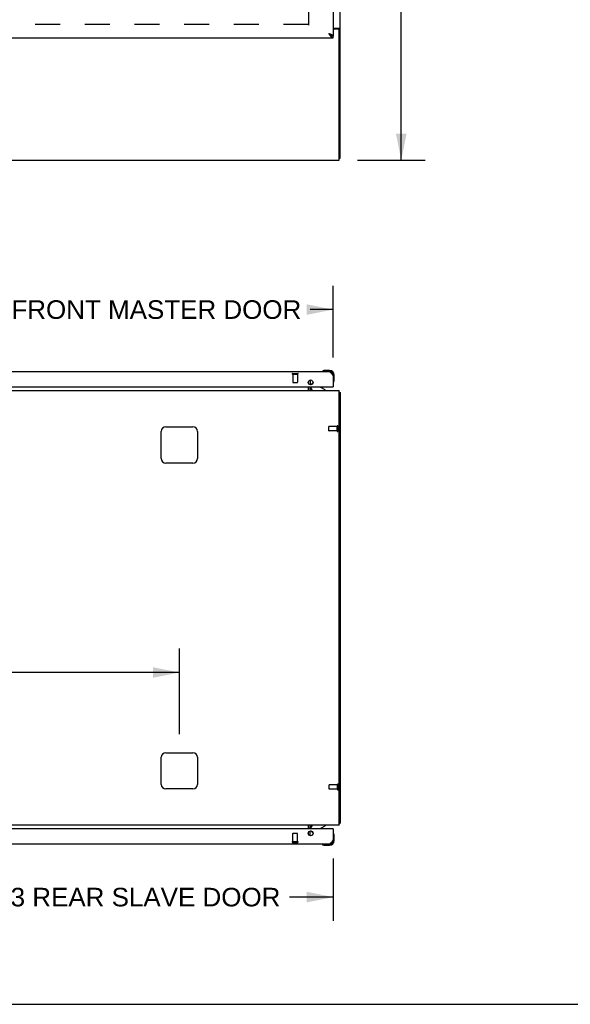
# Model space of a CAD drawing. Header units: inches. Extents: x 0 to 249, y 0 to 161.
# Tile 3 of 22: x 94 to 125, y 0 to 54. Entities that reach past the tile are written whole.
import ezdxf

# ---------------------------------------------------------------- set-up
doc = ezdxf.new("R2010")
doc.units = ezdxf.units.IN
doc.header["$LTSCALE"] = 13.713587
doc.header["$MEASUREMENT"] = 0
doc.linetypes.add('HIDDEN', pattern=[0.2, 0.1, -0.1])
doc.layers.get('0').update_dxf_attribs({"linetype": 'CONTINUOUS'})
for name, color, linetype in [('02___PRT_ALL_AXES', 7, 'CONTINUOUS'), ('DEFAULT_2', 8, 'HIDDEN'), ('DIMENSIONS', 7, 'CONTINUOUS')]:
    doc.layers.add(name, color=color, linetype=linetype)
doc.styles.get("Standard").update_dxf_attribs({"font": 'arial.ttf'})
doc.dimstyles.new('DIMSTYLE_1', dxfattribs={"dimtxt": 1.10002, "dimasz": 1.466694, "dimexe": 0.09, "dimexo": 0.07, "dimgap": 0.0375, "dimtad": 0, "dimtih": 1, "dimtoh": 1, "dimzin": 4, "dimdsep": 46, "dimtxsty": 'Standard', "dimblk": '_FILLED', "dimblk1": '_FILLED', "dimblk2": '_FILLED', "dimcen": 0.09, "dimazin": 1, "dimtfac": 1, "dimtdec": 3, "dimtofl": 0, "dimtmove": 0, "dimatfit": 3, "dimldrblk": '_FILLED', "dimfxl": 1, "dimtolj": 1, "dimtzin": 4, "dimarcsym": 0})
doc.dimstyles.new('DIMSTYLE_2', dxfattribs={"dimtxt": 1.026686, "dimasz": 1.466694, "dimexe": 0.09, "dimexo": 0.07, "dimgap": 0.035, "dimtad": 0, "dimtih": 1, "dimtoh": 1, "dimzin": 4, "dimdsep": 46, "dimtxsty": 'Standard', "dimblk": '_FILLED', "dimblk1": '_FILLED', "dimblk2": '_FILLED', "dimcen": 0.09, "dimazin": 1, "dimtfac": 1, "dimtdec": 3, "dimtofl": 0, "dimtmove": 0, "dimatfit": 3, "dimldrblk": '_FILLED', "dimfxl": 1, "dimtolj": 1, "dimtzin": 4, "dimarcsym": 0})

# ---------------------------------------------------------------- blocks, each defined once
blk = doc.blocks.new('_FILLED')
at = {"color": 0, "linetype": 'ByBlock'}
blk.add_solid([(0, 0), (-1, 0.2), (-1, -0.2)], dxfattribs=at)
blk = doc.blocks.new('*D30')
at = {"layer": 'DIMENSIONS', "color": 2, "linetype": 'Continuous'}
for p, q in [((88.039, 7.815), (88.039, 4.602)), ((111.571, 8.062), (111.571, 4.602)), ((88.039, 5.922), (90.458, 5.922)), ((111.571, 5.922), (109.152, 5.922))]:
    blk.add_line(p, q, dxfattribs=at)
at = {"layer": 'DIMENSIONS', "color": 2, "linetype": 'Continuous', "xscale": 1.4666938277, "yscale": 1.4666938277, "zscale": 1.4666938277, "rotation": 180}
blk.add_blockref('_FILLED', (88.039, 5.922), dxfattribs=at)
at = {"layer": 'DIMENSIONS', "color": 2, "linetype": 'Continuous', "xscale": 1.4666938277, "yscale": 1.4666938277, "zscale": 1.4666938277}
blk.add_blockref('_FILLED', (111.571, 5.922), dxfattribs=at)
at = {"layer": 'DIMENSIONS', "color": 2, "linetype": 'Continuous', "insert": (99.805, 6.435), "char_height": 1.02669, "width": 17.66739, "attachment_point": 2, "line_spacing_factor": 0.9}
blk.add_mtext('23.53 REAR SLAVE DOOR', dxfattribs=at)
blk = doc.blocks.new('*D31')
at = {"layer": 'DIMENSIONS', "color": 2, "linetype": 'Continuous'}
for p, q in [((88.039, 35.985), (88.039, 39.696)), ((111.571, 35.738), (111.571, 39.696)), ((88.039, 38.376), (89.307, 38.376)), ((111.571, 38.376), (110.303, 38.376))]:
    blk.add_line(p, q, dxfattribs=at)
at = {"layer": 'DIMENSIONS', "color": 2, "linetype": 'Continuous', "xscale": 1.4666938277, "yscale": 1.4666938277, "zscale": 1.4666938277, "rotation": 180}
blk.add_blockref('_FILLED', (88.039, 38.376), dxfattribs=at)
at = {"layer": 'DIMENSIONS', "color": 2, "linetype": 'Continuous', "xscale": 1.4666938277, "yscale": 1.4666938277, "zscale": 1.4666938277}
blk.add_blockref('_FILLED', (111.571, 38.376), dxfattribs=at)
at = {"layer": 'DIMENSIONS', "color": 2, "linetype": 'Continuous', "insert": (99.805, 38.89), "char_height": 1.02669, "width": 19.96885, "attachment_point": 2, "line_spacing_factor": 0.9}
blk.add_mtext('23.53 FRONT MASTER DOOR', dxfattribs=at)
blk = doc.blocks.new('*D33')
at = {"layer": 'DIMENSIONS', "color": 2, "linetype": 'Continuous'}
for p, q in [((72.821, 14.927), (72.821, 19.65)), ((103.071, 14.927), (103.071, 19.65)), ((72.821, 18.33), (79.475, 18.33)), ((103.071, 18.33), (84.419, 18.33))]:
    blk.add_line(p, q, dxfattribs=at)
at = {"layer": 'DIMENSIONS', "color": 2, "linetype": 'Continuous', "xscale": 1.4666938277, "yscale": 1.4666938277, "zscale": 1.4666938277, "rotation": 180}
blk.add_blockref('_FILLED', (72.821, 18.33), dxfattribs=at)
at = {"layer": 'DIMENSIONS', "color": 2, "linetype": 'Continuous', "xscale": 1.4666938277, "yscale": 1.4666938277, "zscale": 1.4666938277}
blk.add_blockref('_FILLED', (103.071, 18.33), dxfattribs=at)
at = {"layer": 'DIMENSIONS', "color": 2, "linetype": 'Continuous', "insert": (81.947, 18.88), "char_height": 1.1, "width": 3.84394, "attachment_point": 2, "line_spacing_factor": 0.9}
blk.add_mtext('30.25', dxfattribs=at)
blk = doc.blocks.new('*D35')
at = {"layer": 'DIMENSIONS', "color": 2, "linetype": 'Continuous'}
for p, q in [((112.92, 118.632), (116.65, 118.632)), ((115.33, 118.632), (115.33, 83.732)), ((115.33, 46.632), (115.33, 81.532)), ((112.92, 46.632), (116.65, 46.632))]:
    blk.add_line(p, q, dxfattribs=at)
at = {"layer": 'DIMENSIONS', "color": 2, "linetype": 'Continuous', "xscale": 1.4666938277, "yscale": 1.4666938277, "zscale": 1.4666938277}
for p, rotation in [((115.33, 118.632), 90), ((115.33, 46.632), 270)]:
    blk.add_blockref('_FILLED', p, dxfattribs=dict(at, rotation=rotation))
at = {"layer": 'DIMENSIONS', "color": 2, "linetype": 'Continuous', "insert": (115.33, 83.182), "char_height": 1.1, "width": 3.84394, "attachment_point": 2, "line_spacing_factor": 0.9}
blk.add_mtext('72.00', dxfattribs=at)

msp = doc.modelspace()

# ---------------------------------------------------------------- linework, layer by layer
at = {"color": 3, "linetype": 'Continuous'}
for p, q in [((111.946, 46.736), (111.946, 118.528)), ((111.571, 57.882), (111.571, 53.486)), ((111.571, 53.925), (111.876, 53.925)), ((111.834, 53.873), (111.571, 53.873)), ((88.039, 53.382), (111.571, 53.382)), ((111.894, 46.632), (111.894, 53.813)), ((63.998, 46.632), (111.894, 46.632)), ((88.039, 34.958), (111.324, 34.958)), ((110.196, 34.309), (110.196, 34.399)), ((110.3, 34.485), (110.3, 34.223)), ((111.571, 34.712), (111.571, 34.104)), ((63.998, 33.9), (111.894, 33.9)), ((88.102, 34.104), (111.551, 34.104)), ((110.196, 33.9), (110.196, 34.104)), ((110.3, 34.104), (110.3, 34.043)), ((111.894, 9.9), (111.894, 33.9)), ((111.946, 33.796), (111.946, 10.004)), ((102.071, 30.15), (102.071, 31.65)), ((102.321, 31.9), (103.821, 31.9)), ((104.071, 31.65), (104.071, 30.15)), ((103.821, 29.9), (102.321, 29.9)), ((102.071, 12.15), (102.071, 13.65)), ((102.321, 13.9), (103.821, 13.9)), ((104.071, 13.65), (104.071, 12.15)), ((103.821, 11.9), (102.321, 11.9)), ((111.894, 9.9), (63.998, 9.9)), ((110.196, 9.696), (110.196, 9.9)), ((111.551, 9.696), (88.102, 9.696)), ((110.196, 9.401), (110.196, 9.491)), ((110.3, 9.696), (110.3, 9.758)), ((110.3, 9.315), (110.3, 9.577)), ((111.571, 9.696), (111.571, 9.089)), ((111.324, 8.842), (88.039, 8.842))]:
    msp.add_line(p, q, dxfattribs=at)
at = {"color": 7, "linetype": 'Continuous'}
for p, q in [((111.842, 53.884), (111.946, 53.884)), ((111.842, 53.884), (111.842, 53.872)), ((111.447, 53.528), (111.458, 53.521)), ((111.571, 53.382), (111.571, 53.486)), ((111.894, 46.736), (111.946, 46.736)), ((110.982, 34.973), (110.976, 34.971)), ((111.073, 35.015), (111.111, 35.018)), ((111.368, 35.018), (111.111, 35.018)), ((110.452, 34.331), (110.371, 34.25)), ((111.571, 34.712), (111.571, 34.755)), ((111.584, 34.363), (111.586, 34.37)), ((111.631, 34.499), (111.631, 34.755)), ((110.342, 34.104), (110.342, 34.057)), ((111.129, 33.939), (110.891, 34.077)), ((111.129, 33.9), (111.129, 33.939)), ((111.551, 34.104), (111.571, 34.104)), ((111.894, 33.796), (111.946, 33.796)), ((110.891, 9.723), (111.129, 9.861)), ((111.129, 9.9), (111.129, 9.861)), ((111.894, 10.004), (111.946, 10.004)), ((110.342, 9.696), (110.342, 9.743)), ((110.452, 9.469), (110.371, 9.55)), ((111.551, 9.696), (111.571, 9.696)), ((111.586, 9.43), (111.584, 9.437)), ((111.631, 9.301), (111.628, 9.339)), ((111.631, 9.045), (111.631, 9.301)), ((110.976, 8.829), (110.982, 8.827)), ((111.073, 8.785), (111.111, 8.782)), ((111.111, 8.782), (111.368, 8.782)), ((111.324, 8.842), (111.368, 8.842)), ((0, 0), (249.338, 0))]:
    msp.add_line(p, q, dxfattribs=at)
for points in [[(111.801, 53.925), (111.801, 53.923), (111.802, 53.921), (111.802, 53.919), (111.803, 53.917), (111.803, 53.915), (111.804, 53.914), (111.806, 53.912), (111.807, 53.911), (111.809, 53.909), (111.81, 53.908), (111.812, 53.906), (111.814, 53.905), (111.817, 53.904), (111.819, 53.903), (111.821, 53.901), (111.826, 53.899)], [(111.826, 53.899), (111.828, 53.898), (111.831, 53.897), (111.833, 53.895), (111.835, 53.894), (111.837, 53.893), (111.838, 53.891), (111.84, 53.89), (111.841, 53.888), (111.841, 53.887), (111.842, 53.885), (111.842, 53.884)], [(111.324, 53.629), (111.335, 53.621), (111.346, 53.614), (111.357, 53.607), (111.368, 53.6), (111.379, 53.593), (111.389, 53.586), (111.399, 53.579), (111.408, 53.572), (111.417, 53.564), (111.425, 53.557), (111.433, 53.55), (111.439, 53.543), (111.446, 53.536), (111.451, 53.529), (111.455, 53.523)], [(111.324, 53.629), (111.334, 53.619), (111.345, 53.61), (111.355, 53.601), (111.365, 53.592), (111.376, 53.583), (111.386, 53.574), (111.396, 53.566), (111.406, 53.557), (111.417, 53.549), (111.427, 53.542), (111.437, 53.535), (111.447, 53.528)], [(111.458, 53.521), (111.468, 53.515), (111.478, 53.51), (111.489, 53.505), (111.499, 53.501), (111.509, 53.497), (111.519, 53.494), (111.53, 53.491), (111.54, 53.489), (111.55, 53.487), (111.56, 53.486), (111.571, 53.486)]]:
    msp.add_lwpolyline(points, dxfattribs=at)
at = {"color": 3, "linetype": 'Continuous'}
for points in [[(111.876, 53.925), (111.878, 53.923), (111.88, 53.921), (111.883, 53.92), (111.886, 53.918), (111.89, 53.917), (111.894, 53.915), (111.898, 53.914), (111.902, 53.913), (111.906, 53.911), (111.91, 53.91), (111.914, 53.909), (111.918, 53.907), (111.922, 53.906), (111.925, 53.904), (111.928, 53.903), (111.931, 53.902), (111.934, 53.9), (111.937, 53.898), (111.939, 53.897), (111.941, 53.895), (111.942, 53.893), (111.943, 53.892), (111.944, 53.89), (111.945, 53.888), (111.946, 53.886), (111.946, 53.884)], [(111.324, 53.629), (111.354, 53.618), (111.369, 53.612), (111.383, 53.607), (111.398, 53.601), (111.412, 53.596), (111.425, 53.59), (111.439, 53.585), (111.452, 53.579), (111.464, 53.574)], [(111.324, 53.629), (111.334, 53.612), (111.345, 53.596), (111.355, 53.58), (111.365, 53.565), (111.376, 53.549), (111.386, 53.534), (111.396, 53.52), (111.406, 53.505), (111.417, 53.492)], [(111.417, 53.492), (111.427, 53.478), (111.437, 53.466), (111.447, 53.454), (111.458, 53.443), (111.468, 53.433), (111.478, 53.424), (111.489, 53.415), (111.499, 53.407), (111.509, 53.401), (111.519, 53.395), (111.53, 53.39), (111.54, 53.387), (111.55, 53.384), (111.56, 53.383), (111.571, 53.382)], [(111.464, 53.574), (111.476, 53.568), (111.488, 53.563), (111.498, 53.557), (111.509, 53.552), (111.518, 53.546), (111.527, 53.541), (111.535, 53.535), (111.542, 53.53), (111.549, 53.524), (111.555, 53.519), (111.56, 53.513), (111.564, 53.508), (111.567, 53.502), (111.569, 53.497), (111.57, 53.492), (111.571, 53.486)], [(111.324, 34.958), (111.334, 34.958), (111.345, 34.956), (111.355, 34.953), (111.365, 34.95), (111.376, 34.945), (111.386, 34.939), (111.396, 34.933), (111.406, 34.925), (111.417, 34.917), (111.427, 34.907), (111.437, 34.897), (111.447, 34.886), (111.458, 34.874), (111.468, 34.862), (111.478, 34.849), (111.489, 34.835), (111.499, 34.821), (111.509, 34.806), (111.519, 34.791), (111.53, 34.775), (111.54, 34.76), (111.55, 34.744), (111.56, 34.728), (111.571, 34.712)], [(111.894, 33.816), (111.894, 33.816), (111.898, 33.815), (111.902, 33.814), (111.906, 33.813), (111.91, 33.812), (111.918, 33.81)], [(111.918, 33.81), (111.922, 33.81), (111.925, 33.809), (111.928, 33.808), (111.931, 33.807), (111.934, 33.806), (111.937, 33.806), (111.939, 33.805), (111.941, 33.804), (111.942, 33.802), (111.943, 33.801), (111.944, 33.8), (111.945, 33.799), (111.946, 33.798), (111.946, 33.796)], [(111.894, 9.984), (111.894, 9.984), (111.898, 9.985), (111.902, 9.987), (111.906, 9.987), (111.91, 9.988)], [(111.91, 9.988), (111.918, 9.99), (111.922, 9.991), (111.925, 9.991), (111.928, 9.992), (111.931, 9.993), (111.934, 9.994), (111.937, 9.995), (111.939, 9.996), (111.941, 9.997), (111.942, 9.998), (111.943, 9.999), (111.944, 10), (111.945, 10.001), (111.946, 10.003), (111.946, 10.004)], [(111.571, 9.089), (111.56, 9.072), (111.55, 9.056), (111.54, 9.04), (111.53, 9.025), (111.519, 9.009), (111.509, 8.994), (111.499, 8.98), (111.489, 8.965), (111.478, 8.952), (111.468, 8.939), (111.458, 8.926), (111.447, 8.914), (111.437, 8.903), (111.427, 8.893), (111.417, 8.884), (111.406, 8.875), (111.396, 8.867), (111.386, 8.861), (111.376, 8.855), (111.365, 8.85), (111.355, 8.847), (111.345, 8.844), (111.334, 8.843), (111.324, 8.842)]]:
    msp.add_lwpolyline(points, dxfattribs=at)
for centre in [(110.321, 34.354), (110.321, 9.446)]:
    msp.add_circle(centre, 0.133, dxfattribs=at)
for centre, radius, start, end in [((111.834, 53.813), 0.06, 0, 90), ((111.324, 34.712), 0.246, 0, 90), ((110.442, 34.043), 0.142, 180, 270), ((111.551, 34.124), 0.02, 270, 360), ((102.321, 31.65), 0.25, 90, 180), ((103.821, 31.65), 0.25, 0, 90), ((102.321, 30.15), 0.25, 180, 270), ((103.821, 30.15), 0.25, 270, 360), ((102.321, 13.65), 0.25, 90, 180), ((103.821, 13.65), 0.25, 0, 90), ((102.321, 12.15), 0.25, 180, 270), ((103.821, 12.15), 0.25, 270, 360), ((110.442, 9.758), 0.142, 90, 180), ((111.551, 9.676), 0.02, 0, 90), ((111.324, 9.089), 0.246, 270, 360)]:
    msp.add_arc(centre, radius, start, end, dxfattribs=at)
at = {"color": 7, "linetype": 'Continuous'}
for centre, radius, start, end in [((110.991, 34.97), 0.015, 120.8899, 173.6204), ((110.991, 34.973), 0.015, 186.3796, 270), ((111.111, 34.768), 0.25, 90, 120.8899), ((111.368, 34.755), 0.263, 0, 90), ((111.368, 34.755), 0.203, 0, 90), ((111.586, 34.378), 0.015, 180, 263.6204), ((111.582, 34.378), 0.015, 276.3796, 329.1101), ((111.381, 34.499), 0.25, 329.1101, 360), ((110.442, 34.043), 0.246, 180, 215.3312), ((110.499, 34.057), 0.157, 180, 270), ((110.442, 34.18), 0.1, 135, 152.9732), ((110.941, 34.164), 0.1, 216.5468, 239.908), ((110.442, 9.758), 0.246, 144.6688, 180), ((110.499, 9.743), 0.157, 90, 180), ((110.442, 9.62), 0.1, 207.0268, 225), ((110.941, 9.637), 0.1, 120.092, 143.4532), ((111.586, 9.422), 0.015, 96.3796, 180), ((111.582, 9.422), 0.015, 30.8899, 83.6204), ((111.381, 9.301), 0.25, 0, 30.8899), ((110.991, 8.827), 0.015, 90, 173.6204), ((110.991, 8.83), 0.015, 186.3796, 239.1101), ((111.111, 9.032), 0.25, 239.1101, 270), ((111.368, 9.045), 0.263, 270, 360), ((111.368, 9.045), 0.203, 270, 360)]:
    msp.add_arc(centre, radius, start, end, dxfattribs=at)
at = {"layer": '02___PRT_ALL_AXES', "color": 8, "linetype": 'HIDDEN'}
for p, q in [((109.343, 34.811), (109.591, 34.811)), ((109.343, 34.811), (109.343, 34.364)), ((109.591, 34.811), (109.591, 34.364)), ((111.788, 31.92), (111.341, 31.92)), ((111.788, 31.672), (111.341, 31.672)), ((111.788, 31.672), (111.788, 31.92)), ((111.799, 12.128), (111.352, 12.128)), ((111.799, 11.88), (111.799, 12.128)), ((111.799, 11.88), (111.352, 11.88)), ((109.343, 8.989), (109.343, 9.436)), ((109.591, 8.989), (109.591, 9.436)), ((109.343, 8.989), (109.591, 8.989))]:
    msp.add_line(p, q, dxfattribs=at)
at = {"layer": '02___PRT_ALL_AXES', "color": 7, "linetype": 'Continuous'}
for start, end in [(350.8498, 351.3733), (355.1015, 355.7578)]:
    msp.add_arc((111.368, 9.045), 0.263, start, end, dxfattribs=at)
at = {"layer": 'DEFAULT_2', "color": 8, "linetype": 'HIDDEN'}
for p, q in [((110.196, 115.184), (110.196, 54.08)), ((110.196, 54.132), (65.696, 54.132)), ((109.325, 34.854), (109.609, 34.854)), ((109.325, 34.811), (109.609, 34.811)), ((109.353, 34.354), (109.581, 34.354)), ((111.331, 31.682), (111.331, 31.91)), ((111.788, 31.654), (111.788, 31.938)), ((111.831, 31.654), (111.831, 31.938)), ((111.342, 11.89), (111.342, 12.118)), ((111.799, 11.862), (111.799, 12.146)), ((111.842, 11.862), (111.842, 12.146)), ((109.353, 9.446), (109.581, 9.446)), ((109.325, 8.989), (109.609, 8.989)), ((109.325, 8.946), (109.609, 8.946))]:
    msp.add_line(p, q, dxfattribs=at)
for centre, radius, start, end in [((109.325, 34.833), 0.0215, 90, 270), ((109.609, 34.833), 0.0215, 270, 90), ((109.353, 34.364), 0.01, 180, 270), ((109.581, 34.364), 0.01, 270, 360), ((111.341, 31.91), 0.01, 90, 180), ((111.341, 31.682), 0.01, 180, 270), ((111.81, 31.938), 0.0215, 360, 180), ((111.81, 31.654), 0.0215, 180, 0), ((111.352, 12.118), 0.01, 90, 180), ((111.82, 12.146), 0.0215, 360, 180), ((111.352, 11.89), 0.01, 180, 270), ((111.82, 11.862), 0.0215, 180, 0), ((109.353, 9.436), 0.01, 90, 180), ((109.581, 9.436), 0.01, 0, 90), ((109.325, 8.968), 0.0215, 90, 270), ((109.609, 8.968), 0.0215, 270, 90)]:
    msp.add_arc(centre, radius, start, end, dxfattribs=at)

# ---------------------------------------------------------------- dimensions: what is measured, and where the dimension line sits
at = {"layer": 'DIMENSIONS', "color": 2, "linetype": 'Continuous'}
dim = msp.add_linear_dim(base=(115.33, 46.632), p1=(112.85, 118.632), p2=(112.85, 46.632), angle=270, dimstyle='DIMSTYLE_1', dxfattribs=at)
dim.commit()
dim.dimension.update_dxf_attribs({"geometry": '*D35', "text_midpoint": (115.329, 82.626), "dimtype": 160})
dim = msp.add_linear_dim(base=(88.039, 38.376), p1=(111.571, 35.668), p2=(88.039, 35.915), angle=180, text='<> FRONT MASTER DOOR', dimstyle='DIMSTYLE_2', dxfattribs=at)
dim.commit()
dim.dimension.update_dxf_attribs({"geometry": '*D31', "text_midpoint": (99.805, 38.376), "dimtype": 160})
dim = msp.add_linear_dim(base=(103.071, 18.33), p1=(72.821, 14.857), p2=(103.071, 14.857), dimstyle='DIMSTYLE_1', dxfattribs=at)
dim.commit()
dim.dimension.update_dxf_attribs({"geometry": '*D33', "text_midpoint": (81.949, 18.324), "dimtype": 160})
dim = msp.add_linear_dim(base=(111.571, 5.922), p1=(88.039, 7.885), p2=(111.571, 8.132), text='<> REAR SLAVE DOOR', dimstyle='DIMSTYLE_2', dxfattribs=at)
dim.commit()
dim.dimension.update_dxf_attribs({"geometry": '*D30', "text_midpoint": (99.805, 5.922), "dimtype": 160})

doc.saveas('drawing.dxf')
